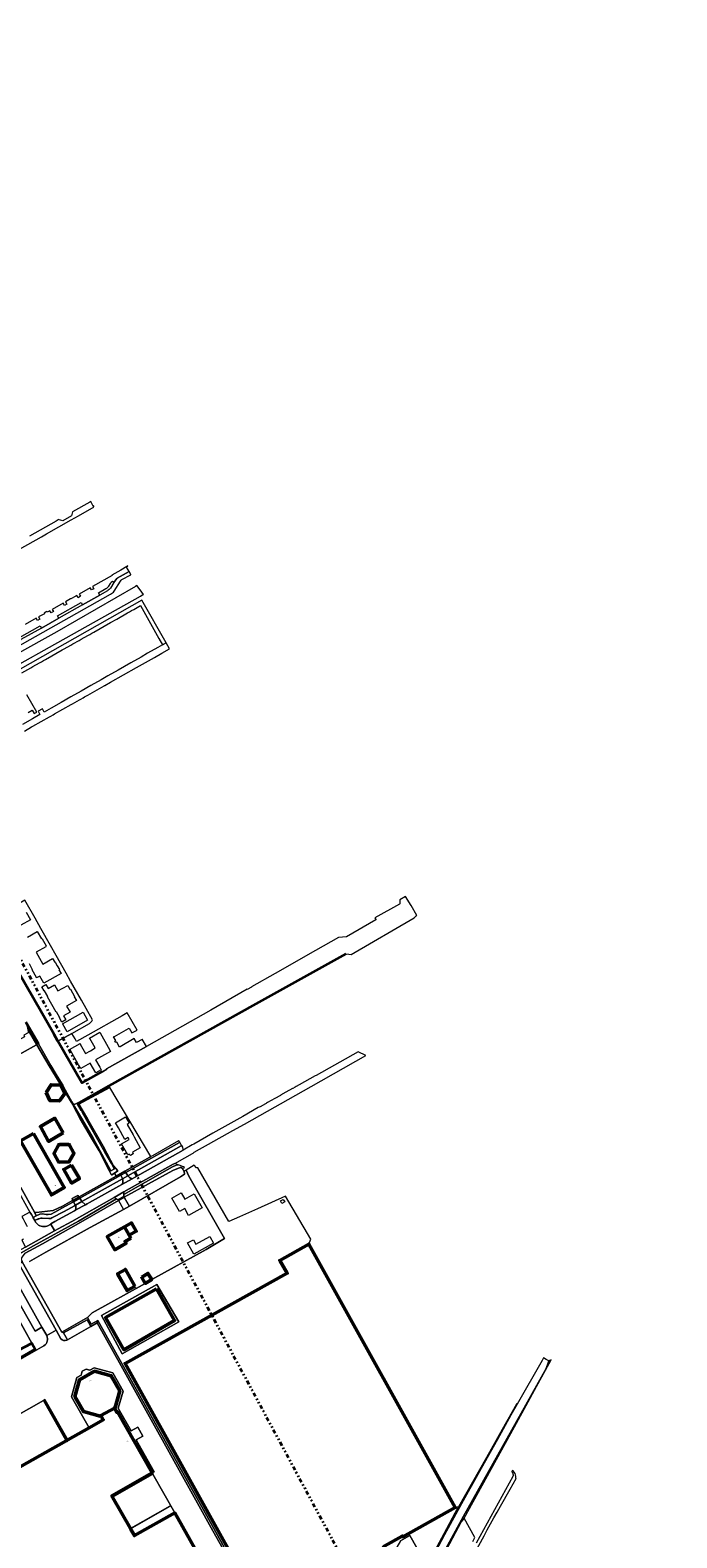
# Model space of a CAD drawing. Header units: metres. Extents: x 113441 to 115918, y 474822 to 477887.
# Tile 135 of 145: x 115007 to 115425, y 476109 to 477083. Entities that reach past the tile are written whole.
import ezdxf
from ezdxf.enums import TextEntityAlignment as Align

# ---------------------------------------------------------------- set-up
doc = ezdxf.new("R2010")
doc.units = ezdxf.units.M
doc.linetypes.add('AL-TEKENBLADGRENS', pattern=[11.5, 2.5, -1.5, 1, -1.5, 1, -1.5, 2.5])
for name, color, linetype, lineweight in [('B-WE-GK-BESCHOEIING-G', 252, 'GK-BESCHOEIING', 35), ('B-WE-GR-GRAS-GV', 252, 'Continuous', 13), ('B-WE-GR-GROENVOORZIENING-GV', 252, 'Continuous', 18), ('B-WE-IE-TERREINAFSCHEIDING_KUNSTMATIG_MUUR-GV', 252, 'Continuous', 18), ('B-WE-KW-KUNSTWERK_DEK-GV', 252, 'Continuous', 18), ('B-WE-KW-KUNSTWERK_LANDHOOFD-GV', 252, 'Continuous', 18), ('B-WE-OG-BEBOUWING-GV', 7, 'Continuous', 50), ('B-WE-OG-BEBOUWING-T18', 7, 'Continuous', 50), ('B-WE-OG-BEBOUWING_BASSIN-GV', 7, 'Continuous', 50), ('B-WE-OG-BEBOUWING_LUIFEL-GV', 7, 'Continuous', 50), ('B-WE-OG-BEBOUWING_OVERBOUWING-GV', 7, 'Continuous', 50), ('B-WE-OG-TERREIN_CULTUURSCHEIDING-GV', 252, 'Continuous', 18), ('B-WE-OG-TERREIN_ERF-GV', 252, 'Continuous', 18), ('B-WE-OG-WATER-GV', 252, 'Continuous', 18), ('B-WE-OG-WATER_SLOOT-GV', 252, 'Continuous', 18), ('B-WE-OG-WEG-GV', 252, 'Continuous', 18), ('B-WE-VH-VERHARDING_GESLOTEN-GV', 252, 'Continuous', 18), ('B-WE-VH-VERHARDING_OPEN-GV', 252, 'Continuous', 18), ('X-XX-AL-TEKENBLADGRENS-G', 252, 'AL-TEKENBLADGRENS', 35)]:
    doc.layers.add(name, color=color, linetype=linetype, lineweight=lineweight)
doc.styles.add('NLCS-ISO-ANNOTATIEF-T18', font='NLCS-ISO.ttf', dxfattribs={"height": 1.8})
doc.linetypes.add('GK-BESCHOEIING', pattern='A,30,-5,[1,NLCS.SHX,S=1,R=0,X=0,Y=0],-5', length=40)

msp = doc.modelspace()

# ---------------------------------------------------------------- linework, layer by layer
at = {"layer": 'B-WE-GK-BESCHOEIING-G', "ltscale": 0.5, "flags": 128}
for points in [[(115211.419, 476486.058), (115153.341, 476453.777), (115058.377, 476400.742), (115038.922, 476389.916)], [(115015.185, 476447.525), (114999.496, 476474.904)], [(115023.023, 476433.845), (115015.185, 476447.525)], [(115012.795, 476427.915), (115004.581, 476441.843)], [(115054.016, 476410.1), (115040.887, 476402.67), (115025.403, 476429.691), (115023.023, 476433.845)], [(115037.841, 476389.314), (115038.922, 476389.916)], [(114981.58, 476219.366), (115000, 476230.069), (115008.531, 476234.592), (115010.757, 476230.621), (114970.505, 476207.671), (114968.291, 476206.409), (114968.07, 476206.283)]]:
    msp.add_lwpolyline(points, dxfattribs=at)
at = {"layer": 'B-WE-GR-GRAS-GV'}
for points in [[(115230.775, 476029.72), (115275.002, 476111.585), (115282.175, 476125), (115284.252, 476128.845), (115282.183, 476128.396), (115248.279, 476109.505), (115247.958, 476110.036), (115236.692, 476103.736), (115226.285, 476091.982), (115219.065, 476093.605), (115213.225, 476090.389), (115209.763, 476091.255), (115207.972, 476094.493), (115204.379, 476092.505), (115214.085, 476075.118), (115216.348, 476071.242), (115216.604, 476071.429), (115214.592, 476075.109), (115214.788, 476075.213)], [(115293.441, 476106.553), (115294.757, 476108.973), (115288.015, 476121.594), (115286.096, 476119.243), (115274.768, 476098.047)], [(115246.847, 476107.01), (115252.889, 476110.29), (115261.842, 476094.435), (115248.125, 476074.425), (115239.899, 476062.276), (115243.5, 476059.824), (115226.001, 476033.383), (115224.38, 476030.819)]]:
    msp.add_lwpolyline(points, dxfattribs=at)
at = {"layer": 'B-WE-GR-GROENVOORZIENING-GV'}
for points in [[(115106.277, 476359.269), (115106.243, 476359.543), (115106.051, 476361.112), (115105.375, 476362.214), (115105.063, 476362.039), (115105.032, 476362.022), (115070.465, 476342.688)], [(115073.275, 476340.833), (115074.774, 476341.544), (115106.277, 476359.269)], [(115067.217, 476340.821), (115040.823, 476326.058), (115043.016, 476324.105), (115043.121, 476324.012), (115044.324, 476324.669), (115045.779, 476325.378), (115066.694, 476337.029)], [(115009.69, 476297.56), (115038.78, 476313.46), (115063.296, 476327.793), (115061.804, 476328.761), (115034.287, 476313.25), (115025.563, 476308.427), (115023.2, 476307.106), (115004.48, 476296.689), (115001.594, 476295.052), (114999.533, 476293.775), (114998.959, 476293.42)], [(115036.726, 476323.736), (115036.101, 476323.377), (115029.421, 476319.542), (115021.426, 476315.473), (115020.83, 476315.17), (115019.61, 476315.03), (115015.217, 476315.231)], [(115023.401, 476313.11), (115030.947, 476317.183), (115035.998, 476319.955), (115036.907, 476320.609), (115036.919, 476320.661), (115036.929, 476320.713)], [(115012.214, 476314.554), (115012.149, 476314.688), (115010.742, 476313.959), (115010.415, 476313.789), (115010.957, 476312.818)], [(115018.848, 476310.466), (115020.798, 476311.497), (115020.718, 476311.611), (115023.401, 476313.11)], [(114998.593, 476288.525), (115000.096, 476285.857), (115002.37, 476287.11), (115002.578, 476287.225), (115001.586, 476289.073), (115000.771, 476289.833), (115000.017, 476291.854), (115000.22, 476291.974), (115009.69, 476297.56)], [(114997.165, 476266.306), (115001.611, 476268.776), (114993.99, 476282.492), (114991.703, 476281.231), (114991.504, 476281.121), (114991.635, 476280.883), (114991.285, 476280.724), (114990.932, 476280.459), (114990.726, 476278.466), (114990.678, 476277.999), (114987.807, 476276.551), (114985.72, 476275.456), (115008.531, 476234.592), (115010.757, 476230.621), (114970.505, 476207.671), (114970.797, 476207.127), (115016.281, 476232.858)], [(115002.37, 476287.11), (115000.096, 476285.857), (115024.268, 476242.93), (115027.331, 476237.491)], [(115031.181, 476236.631), (115031.499, 476236.832), (115029.03, 476241.184), (115027.875, 476241.774), (115002.37, 476287.11)], [(115018.18, 476239.459), (115015.064, 476244.957), (115010.63, 476242.432), (114997.165, 476266.306)]]:
    msp.add_lwpolyline(points, dxfattribs=at)
msp.add_lwpolyline([(115095.9, 476346.58), (115099.332, 476348.419), (115101.729, 476349.548), (115103.046, 476349.792), (115103.098, 476349.801), (115100.915, 476350.649), (115099.924, 476350.225), (115067.966, 476332.283), (115068.002, 476330.544)], close=True, dxfattribs=at)
for points in [[(115066.694, 476337.029, 0.0300414), (115066.959, 476337.529)], [(115066.959, 476337.529, 0.1763343), (115067.217, 476340.821)], [(115070.465, 476342.688, 0.1180963), (115073.034, 476340.92)], [(115073.034, 476340.92, 0.0123382), (115073.275, 476340.833)], [(115036.929, 476320.713, 0.1331447), (115036.726, 476323.736)], [(115010.957, 476312.818, 0.3173), (115017.402, 476309.979)], [(115015.217, 476315.231, 0.1460289), (115012.214, 476314.554)], [(115017.402, 476309.979, 0.0627967), (115018.848, 476310.466)], [(115016.281, 476232.858, 0.3916103), (115018.18, 476239.459)], [(115027.331, 476237.491, 0.4128539), (115031.181, 476236.631)]]:
    msp.add_lwpolyline(points, format="xyb", dxfattribs=at)
at = {"layer": 'B-WE-IE-TERREINAFSCHEIDING_KUNSTMATIG_MUUR-GV'}
for points in [[(115016.265, 476197.716), (115016.092, 476197.619), (115030.815, 476171.554), (115031.01, 476171.664)], [(115086.722, 476149.913), (115086.623, 476150.087), (115060.651, 476135.374), (115060.75, 476135.2)], [(115097.865, 476129.228), (115097.766, 476129.402), (115072.23, 476114.936), (115072.328, 476114.762)]]:
    msp.add_lwpolyline(points, close=True, dxfattribs=at)
at = {"layer": 'B-WE-KW-KUNSTWERK_DEK-GV'}
msp.add_lwpolyline([(115068.6, 476328.307), (115068.032, 476329.293), (115064.263, 476327.165), (115067.733, 476321.019), (115067.832, 476320.844), (115071.635, 476323.033), (115071.564, 476323.157)], close=True, dxfattribs=at)
at = {"layer": 'B-WE-KW-KUNSTWERK_LANDHOOFD-GV'}
for points in [[(115068.235, 476328.94), (115068.032, 476329.293), (115064.263, 476327.165), (115064.449, 476326.835)], [(115071.635, 476323.033), (115071.564, 476323.157), (115067.733, 476321.019), (115067.832, 476320.844)]]:
    msp.add_lwpolyline(points, close=True, dxfattribs=at)
at = {"layer": 'B-WE-OG-BEBOUWING-GV'}
for points in [[(115017.749, 476396.46), (115020.215, 476391.31), (115026.298, 476391.157), (115026.343, 476391.179), (115029.762, 476395.939), (115027.081, 476401.22), (115020.956, 476401.494)], [(115009.582, 476370.058), (115001.143, 476365.224), (115021.138, 476330.376), (115029.491, 476335.184)], [(115034.267, 476349.627), (115029.168, 476346.827), (115034.185, 476337.966), (115039.297, 476340.907)], [(115072.493, 476302.399), (115068.398, 476309.676), (115057.306, 476303.435), (115062.078, 476294.955), (115069.408, 476299.114), (115068.746, 476300.291)], [(115186.491, 476079.178), (115199.091, 476086.15), (115197.638, 476088.775), (115200.435, 476090.323), (115204.379, 476092.505), (115207.972, 476094.493), (115209.763, 476091.255), (115213.225, 476090.389), (115219.065, 476093.605), (115226.285, 476091.982), (115236.692, 476103.736), (115247.958, 476110.036), (115248.279, 476109.505), (115282.183, 476128.396), (115187.626, 476298.606), (115168.724, 476287.984), (115173.605, 476279.729), (115068.761, 476221.495), (115155.743, 476065.318), (115159.71, 476067.442), (115167.096, 476054.219), (115181.957, 476062.441), (115174.501, 476075.916), (115185.063, 476081.76)], [(115075.1, 476271.388), (115068.966, 476282.274), (115063.941, 476279.442), (115070.076, 476268.557), (115074.858, 476271.251)], [(115079.515, 476277.126), (115079.597, 476276.987), (115081.619, 476273.572), (115081.851, 476273.179), (115085.987, 476275.754), (115083.563, 476279.647)], [(115053.19, 476187.777), (115061.883, 476192.675), (115062.411, 476192.959), (115065.399, 476203.749), (115059.883, 476213.514), (115049.082, 476216.499), (115039.321, 476210.985), (115036.387, 476200.179), (115041.909, 476190.435), (115052.668, 476187.481)]]:
    msp.add_lwpolyline(points, close=True, dxfattribs=at)
msp.add_lwpolyline([(115115.801, 476098.57), (115100.843, 476124.985), (115074.872, 476110.272), (115072.328, 476114.762), (115072.23, 476114.936), (115060.75, 476135.2), (115060.651, 476135.374), (115060.252, 476136.079), (115086.224, 476150.792), (115063.854, 476190.281), (115063.361, 476190.015), (115061.883, 476192.675), (115053.19, 476187.777), (115054.709, 476185.097), (115045.506, 476179.881), (115031.768, 476172.094), (115031.01, 476171.664), (115030.815, 476171.554), (115000.644, 476154.453), (115000.47, 476154.355), (114963.196, 476133.228), (114967.858, 476125), (115006.718, 476054.721)], dxfattribs=at)
at = {"layer": 'B-WE-OG-BEBOUWING_BASSIN-GV'}
msp.add_lwpolyline([(115089.023, 476269.582), (115056.18, 476251.116), (115068.078, 476230.295), (115100.796, 476249.257)], close=True, dxfattribs=at)
at = {"layer": 'B-WE-OG-BEBOUWING_LUIFEL-GV'}
msp.add_lwpolyline([(115071.439, 476304.273), (115076.058, 476306.872), (115073.017, 476312.275), (115068.398, 476309.676)], close=True, dxfattribs=at)
at = {"layer": 'B-WE-OG-BEBOUWING_OVERBOUWING-GV'}
for points in [[(115028.757, 476370.481), (115023.492, 476379.907), (115014.066, 476374.474), (115019.384, 476364.942)], [(115035.702, 476357.188), (115035.682, 476357.394), (115032.86, 476362.486), (115032.614, 476362.779), (115032.368, 476362.873), (115026.461, 476362.819), (115026.155, 476362.766), (115026.015, 476362.68), (115025.848, 476362.447), (115022.882, 476357.228), (115022.888, 476356.948), (115025.81, 476351.789), (115025.936, 476351.67), (115026.236, 476351.503), (115032.316, 476351.643), (115032.623, 476351.762), (115032.756, 476351.862), (115035.649, 476357.028)]]:
    msp.add_lwpolyline(points, close=True, dxfattribs=at)
at = {"layer": 'B-WE-OG-TERREIN_CULTUURSCHEIDING-GV'}
msp.add_lwpolyline([(115011.625, 476427.237), (115011.832, 476427.358), (115007.048, 476435.559), (115005.895, 476437.536), (115006.147, 476435.059), (115003.313, 476433.485), (115003.843, 476432.382), (114961.047, 476408.455), (114963.114, 476404.756), (114964.987, 476401.487)], close=True, dxfattribs=at)
at = {"layer": 'B-WE-OG-TERREIN_ERF-GV'}
for points in [[(115006.111, 476641.876), (115008.724, 476643.359), (115009.963, 476641.176), (115011.706, 476642.183), (115005.265, 476653.433)], [(115024.225, 476485.022), (115020.637, 476491.472), (115014.419, 476502.384), (115010.647, 476509.019), (115003.974, 476520.623), (114991.017, 476513.011), (114988.408, 476511.529), (114980.893, 476507.368), (114995.345, 476482.147), (114999.496, 476474.904), (115015.185, 476447.525), (115023.023, 476433.845), (115025.403, 476429.691), (115034.443, 476434.697), (115045.713, 476441.037)], [(115004.959, 476512.985), (115007.733, 476508.079), (115001.385, 476504.466)], [(115005.721, 476496.876), (115012.057, 476500.469), (115014.726, 476495.766), (115015.014, 476495.918), (115015.127, 476495.719), (115017.74, 476491.133), (115017.432, 476490.961), (115017.593, 476490.679), (115011.254, 476487.073), (115013.399, 476483.269), (115015.544, 476479.466), (115021.884, 476483.07), (115023.305, 476480.564), (115023.594, 476480.729), (115024.952, 476478.345), (115026.309, 476475.962), (115026.032, 476475.785), (115027.453, 476473.28), (115016.374, 476467.015), (115013.726, 476471.708), (115011.642, 476470.538), (115011.513, 476470.764), (115008.733, 476475.63), (115009.059, 476475.814), (115006.916, 476479.613)], [(115047.664, 476443.315), (115043.557, 476450.808), (115040.6, 476456.128), (115033.608, 476468.468), (115030.806, 476473.485), (115024.225, 476485.022)], [(115001.41, 476335.19), (115010.18, 476319.26), (115010.61, 476319.08), (115011.22, 476319.04), (115022.28, 476320.24), (115028.29, 476323.027), (115034.44, 476326.474), (115035.07, 476326.827), (115034.913, 476327.206), (115034.61, 476327.932), (115036.444, 476329.19), (115038.282, 476330.057), (115038.735, 476329.314), (115038.844, 476329.135), (115039.084, 476329.094), (115063.073, 476342.524), (115062.01, 476344.481), (115060.219, 476343.316), (115059.976, 476343.377), (115059.721, 476343.523), (115058.554, 476346.162), (115052.091, 476358.767), (115047.089, 476367.09), (115039.832, 476379.519), (115035.627, 476387.157), (115034.917, 476388.447), (115034.098, 476389.934), (115033.538, 476391.133), (115024.571, 476405.975), (115019.753, 476413.801), (115011.832, 476427.358), (115011.625, 476427.237), (114964.987, 476401.487)], [(115155.743, 476065.318), (115068.761, 476221.495), (115173.605, 476279.729), (115168.724, 476287.984), (115187.626, 476298.606), (115188.888, 476301.759), (115172.508, 476329.584), (115154.379, 476321.408), (115142.816, 476316.27), (115135.776, 476313.158), (115115.834, 476347.751), (115114.892, 476347.808), (115113.4, 476349.47), (115108.25, 476346.34), (115110.086, 476342.517), (115132.956, 476302.151), (115121.161, 476295.074), (115085.987, 476275.754), (115081.851, 476273.179), (115047.44, 476254.183), (115044.423, 476251.174), (115046.885, 476246.784), (115051.175, 476249.226), (115120.491, 476125), (115203.457, 475974.981)], [(115002.37, 476287.11), (115027.875, 476241.774), (115044.423, 476251.174), (115047.44, 476254.183), (115081.851, 476273.179), (115081.619, 476273.572), (115079.597, 476276.987), (115079.515, 476277.126), (115083.563, 476279.647), (115085.987, 476275.754), (115121.161, 476295.074), (115132.956, 476302.151), (115110.086, 476342.517), (115108.25, 476346.34), (115107.79, 476346.1), (115106.87, 476345.62), (115107.182, 476343.708), (115104.587, 476342.031), (115071.564, 476323.157), (115071.635, 476323.033), (115067.832, 476320.844), (115067.733, 476321.019), (115046.284, 476309.19), (115017.542, 476293.3), (115007.122, 476287.369)], [(115000, 476230.069), (115008.531, 476234.592), (114985.72, 476275.456)], [(115027.331, 476237.491), (115024.268, 476242.93), (115018.18, 476239.459)], [(115050.773, 476247.707), (115046.623, 476245.373), (115031.499, 476236.832), (115031.181, 476236.631)], [(115195.239, 475959.998), (115203.101, 475974.331), (115193.565, 475991.383), (115181.966, 476012.283), (115137.127, 476092.68), (115124.365, 476115.269), (115116.621, 476129.266), (115066.213, 476220.02), (115050.773, 476247.707)], [(115016.281, 476232.858), (114970.797, 476207.127)], [(114985.902, 476180.521), (115016.092, 476197.619), (115016.265, 476197.716), (115017.027, 476198.145), (115031.768, 476172.094), (115045.506, 476179.881), (115034.176, 476199.87), (115037.564, 476212.349), (115040.329, 476213.915), (115041.012, 476216.402), (115043.596, 476217.855), (115046.034, 476217.151), (115048.808, 476218.707), (115060.857, 476215.366), (115067.508, 476203.609), (115064.402, 476192.595), (115072.771, 476177.889), (115077.032, 476180.266), (115080.323, 476174.574), (115076.034, 476172.054), (115087.62, 476151.583), (115086.224, 476150.792), (115086.623, 476150.087), (115086.722, 476149.913), (115100.843, 476124.985), (115115.801, 476098.57)]]:
    msp.add_lwpolyline(points, dxfattribs=at)
for points in [[(115026.319, 476444.618), (115026.639, 476444.799), (115024.502, 476448.576), (115024.207, 476448.409), (115021.417, 476453.286), (115018.59, 476458.227), (115018.928, 476458.426), (115016.756, 476462.239), (115016.459, 476462.07), (115014.954, 476464.743), (115017.547, 476466.221), (115019.016, 476463.678), (115023.164, 476466.038), (115025.4, 476462.085), (115031.749, 476465.672), (115033.155, 476463.177), (115033.451, 476463.332), (115034.81, 476460.946), (115036.168, 476458.561), (115035.879, 476458.38), (115037.295, 476455.881), (115030.971, 476452.282), (115033.195, 476448.323), (115029.013, 476445.965), (115030.466, 476443.421), (115027.839, 476441.949)], [(115070.185, 476447.907), (115066.847, 476446.088), (115044.765, 476433.527), (115037.44, 476429.368), (115036.471, 476431.091), (115034.443, 476434.697), (115025.403, 476429.691), (115040.887, 476402.67), (115054.016, 476410.1), (115054.138, 476409.896), (115056.959, 476411.467), (115056.848, 476411.703), (115082.529, 476426.237), (115079.898, 476430.883), (115079.758, 476430.803), (115076.209, 476428.776), (115074.735, 476431.335), (115065.533, 476426.088), (115065.586, 476425.991), (115065.215, 476425.787), (115063.359, 476429.053), (115062.687, 476428.678), (115062.089, 476429.728), (115062.757, 476430.104), (115061.411, 476432.492), (115061.782, 476432.702), (115061.846, 476432.608), (115071.024, 476437.83), (115070.978, 476437.928), (115071.345, 476438.146), (115073.204, 476434.929), (115076.536, 476436.82)], [(115031.34, 476435.731), (115028.589, 476440.575), (115028.441, 476440.836), (115041.622, 476448.276), (115044.495, 476443.184)], [(115049.741, 476417.528), (115052.414, 476412.849), (115053.351, 476411.209), (115049.848, 476409.221), (115046.296, 476415.482), (115040.095, 476411.965), (115038.707, 476414.409), (115038.611, 476414.355), (115038.394, 476414.737), (115038.49, 476414.791), (115033.246, 476424.024), (115033.151, 476423.969), (115032.943, 476424.335), (115039.673, 476428.157), (115039.885, 476427.786), (115039.792, 476427.733), (115043.218, 476421.68), (115046.37, 476423.47), (115049.522, 476425.259), (115046.101, 476431.302), (115046.006, 476431.247), (115045.799, 476431.613), (115052.515, 476435.415), (115052.737, 476435.039), (115052.647, 476434.983), (115057.853, 476425.789), (115057.944, 476425.84), (115058.166, 476425.461), (115058.07, 476425.407), (115059.424, 476423.021)], [(115017.749, 476396.46), (115020.956, 476401.494), (115027.081, 476401.22), (115029.762, 476395.939), (115026.343, 476391.179), (115026.298, 476391.157), (115020.215, 476391.31)], [(115058.998, 476399.694), (115038.954, 476389.02), (115044.464, 476379.393), (115054.638, 476361.756), (115059.328, 476352.849), (115061.395, 476349.044), (115064.038, 476345.799), (115062.01, 476344.481), (115063.073, 476342.524), (115065.578, 476343.926), (115065.976, 476344.151), (115068.71, 476345.696), (115084.82, 476354.69), (115085.448, 476355.054)], [(115074.584, 476367.843), (115078.6, 476360.729), (115073.688, 476357.958), (115073.996, 476356.8), (115072.324, 476355.905), (115071.484, 476356.715), (115070.542, 476356.184), (115066.527, 476363.296), (115071.536, 476366.123), (115070.827, 476367.38), (115068.652, 476366.173), (115064.485, 476373.686), (115062.592, 476376.971), (115069.097, 476380.673), (115071.41, 476376.678), (115070.062, 476375.915), (115073.909, 476369.09)], [(115009.582, 476370.058), (115029.491, 476335.184), (115021.138, 476330.376), (115001.143, 476365.224)], [(115034.267, 476349.627), (115039.297, 476340.907), (115034.185, 476337.966), (115029.168, 476346.827)], [(115035.07, 476326.827), (115039.084, 476329.094), (115038.844, 476329.135), (115038.735, 476329.314), (115038.282, 476330.057), (115036.444, 476329.19), (115034.61, 476327.932), (115034.913, 476327.206)], [(115098.947, 476328.238), (115105.045, 476331.674), (115107.352, 476327.579), (115113.437, 476331.007), (115118.513, 476321.998), (115109.788, 476317.083), (115107.314, 476321.474), (115103.855, 476319.525)], [(115170.193, 476324.835), (115169.261, 476326.513), (115171.048, 476327.446), (115171.98, 476325.768)], [(115072.493, 476302.399), (115068.746, 476300.291), (115069.408, 476299.114), (115062.078, 476294.955), (115057.306, 476303.435), (115068.398, 476309.676)], [(115125.896, 476299.1), (115113.206, 476292.084), (115109.2, 476299.33), (115112.946, 476301.401), (115114.533, 476298.531), (115123.477, 476303.476)], [(115075.1, 476271.388), (115074.858, 476271.251), (115070.076, 476268.557), (115063.941, 476279.442), (115068.966, 476282.274)], [(115066.996, 476227.754), (115053.482, 476252.517), (115089.409, 476272.495), (115103.511, 476248.404)], [(115044.18, 476249.733), (115046.623, 476245.373), (115050.773, 476247.707), (115051.175, 476249.226), (115046.885, 476246.784), (115044.423, 476251.174), (115027.875, 476241.774), (115029.03, 476241.184)], [(115046.623, 476245.373), (115044.18, 476249.733), (115029.03, 476241.184), (115031.499, 476236.832)], [(115120.491, 476125), (115051.175, 476249.226), (115050.773, 476247.707), (115066.213, 476220.02), (115116.621, 476129.266), (115124.365, 476115.269), (115137.127, 476092.68), (115181.966, 476012.283), (115193.565, 475991.383), (115203.101, 475974.331), (115203.457, 475974.981)], [(115054.709, 476185.097), (115053.19, 476187.777), (115052.668, 476187.481), (115041.909, 476190.435), (115036.387, 476200.179), (115039.321, 476210.985), (115049.082, 476216.499), (115059.883, 476213.514), (115065.399, 476203.749), (115062.411, 476192.959), (115061.883, 476192.675), (115063.361, 476190.015), (115063.854, 476190.281), (115086.224, 476150.792), (115087.62, 476151.583), (115076.034, 476172.054), (115080.323, 476174.574), (115077.032, 476180.266), (115072.771, 476177.889), (115064.402, 476192.595), (115067.508, 476203.609), (115060.857, 476215.366), (115048.808, 476218.707), (115046.034, 476217.151), (115043.596, 476217.855), (115041.012, 476216.402), (115040.329, 476213.915), (115037.564, 476212.349), (115034.176, 476199.87), (115045.506, 476179.881)]]:
    msp.add_lwpolyline(points, close=True, dxfattribs=at)
for points in [[(115045.713, 476441.037, 0.1454144), (115047.664, 476443.315)], [(115018.18, 476239.459, -0.3916103), (115016.281, 476232.858)], [(115031.181, 476236.631, -0.4128539), (115027.331, 476237.491)]]:
    msp.add_lwpolyline(points, format="xyb", dxfattribs=at)
at = {"layer": 'B-WE-OG-WATER-GV'}
for points in [[(115000.746, 476673.316), (115020.015, 476684.097), (115078.712, 476717.147), (115080.301, 476718.042), (115080.653, 476718.24), (115078.527, 476721.114), (115076.467, 476723.898), (115075.528, 476723.357), (115024.646, 476694.03), (114998.023, 476679.191)], [(115004.581, 476441.843), (115012.795, 476427.915), (115020.806, 476413.894), (115024.962, 476406.951), (115024.937, 476406.952), (115028.481, 476401.191), (115030.129, 476398.224), (115034.409, 476390.517), (115035.46, 476388.701), (115037.841, 476389.314), (115038.922, 476389.916), (115058.377, 476400.742), (115153.341, 476453.777), (115211.419, 476486.058), (115213.305, 476485.812), (115214.853, 476485.611), (115255.517, 476509.352), (115257.2, 476510.714), (115257.236, 476510.74), (115253.582, 476517.167), (115250.1, 476523.067), (115246.324, 476520.924), (115246.268, 476518.263), (115246.168, 476518.207), (115230.238, 476509.287), (115230.82, 476508.258), (115230.907, 476508.104), (115211.843, 476497.134), (115209.278, 476496.851), (115206.823, 476496.58), (115206.724, 476496.524), (115191.933, 476488.153), (115165.7, 476473.307), (115150.447, 476464.675), (115150.532, 476464.525), (115147.783, 476463.002), (115147.712, 476463.127), (115124.115, 476449.773), (115082.529, 476426.237), (115056.848, 476411.703), (115056.959, 476411.467), (115054.138, 476409.896), (115054.016, 476410.1), (115040.887, 476402.67), (115025.403, 476429.691), (115023.023, 476433.845), (115015.185, 476447.525), (114999.496, 476474.904)], [(115007.122, 476287.369), (115017.542, 476293.3), (115046.284, 476309.19), (115067.733, 476321.019), (115071.564, 476323.157), (115104.587, 476342.031), (115107.182, 476343.708), (115106.87, 476345.62), (115105.87, 476347.31), (115105.018, 476347.949), (115104.407, 476347.996), (115104.347, 476347.964), (115099.671, 476346.004), (115068.235, 476328.94), (115064.449, 476326.835), (115038.77, 476311.9), (115015.33, 476298.71), (115004.112, 476292.778)], [(115342.258, 476221.824), (115342.748, 476223.071), (115340.87, 476224.103), (115339.211, 476225.015), (115338.315, 476223.448), (115322.226, 476195.293), (115318.182, 476188.044), (115309.469, 476172.3), (115297.858, 476151.605), (115286.146, 476130.814), (115275.146, 476110.793), (115265.782, 476092.898), (115253.537, 476070.641), (115243.557, 476051.875), (115235.043, 476036.225), (115231.669, 476028.228), (115231.352, 476027.447), (115231.663, 476027.212), (115232.028, 476026.936), (115233.195, 476026.312), (115233.719, 476026.062)], [(115234.889, 476026.551), (115287.589, 476122.855), (115340.873, 476218.298), (115342.258, 476221.824)]]:
    msp.add_lwpolyline(points, dxfattribs=at)
for points in [[(115038.229, 476388.614), (115037.841, 476389.314), (115035.46, 476388.701), (115036.176, 476387.464), (115041.193, 476378.792), (115048.14, 476367.001), (115059.458, 476346.346), (115059.673, 476345.951), (115061.937, 476347.279), (115061.612, 476347.83), (115060.011, 476350.541), (115055.741, 476358.003), (115041.371, 476383.419), (115041.132, 476383.898), (115040.78, 476384.471), (115040.461, 476384.877), (115038.914, 476387.38)], [(115010.757, 476230.621), (115008.531, 476234.592), (115000, 476230.069), (114981.58, 476219.366), (114966.258, 476210.541), (114966.594, 476209.413), (114966.914, 476208.337), (114968.07, 476206.283), (114968.291, 476206.409), (114970.505, 476207.671)]]:
    msp.add_lwpolyline(points, close=True, dxfattribs=at)
at = {"layer": 'B-WE-OG-WATER_SLOOT-GV'}
for points in [[(115004.581, 476441.843), (115005.895, 476437.536), (115007.048, 476435.559), (115011.832, 476427.358), (115019.753, 476413.801), (115024.571, 476405.975), (115033.538, 476391.133), (115034.098, 476389.934), (115034.917, 476388.447), (115035.46, 476388.701), (115034.409, 476390.517), (115030.129, 476398.224), (115028.481, 476401.191), (115024.937, 476406.952), (115024.962, 476406.951), (115020.806, 476413.894), (115012.795, 476427.915)], [(115058.998, 476399.694), (115058.377, 476400.742), (115038.922, 476389.916), (115037.841, 476389.314), (115038.954, 476389.02)], [(115064.038, 476345.799), (115061.395, 476349.044), (115059.328, 476352.849), (115054.638, 476361.756), (115044.464, 476379.393), (115038.954, 476389.02), (115037.841, 476389.314), (115038.229, 476388.614), (115038.914, 476387.38), (115040.461, 476384.877), (115040.78, 476384.471), (115041.132, 476383.898), (115041.371, 476383.419), (115055.741, 476358.003), (115060.011, 476350.541), (115061.612, 476347.83), (115061.937, 476347.279), (115059.673, 476345.951), (115059.458, 476346.346), (115048.14, 476367.001), (115041.193, 476378.792), (115036.176, 476387.464), (115035.46, 476388.701), (115034.917, 476388.447), (115035.627, 476387.157), (115039.832, 476379.519), (115047.089, 476367.09), (115052.091, 476358.767), (115058.554, 476346.162), (115059.721, 476343.523), (115059.976, 476343.377), (115060.219, 476343.316), (115062.01, 476344.481)], [(115099.671, 476346.004), (115104.347, 476347.964), (115104.407, 476347.996), (115105.018, 476347.949), (115105.87, 476347.31), (115106.913, 476347.926), (115107.24, 476348.12), (115106.601, 476348.379), (115106.517, 476348.413), (115103.717, 476349.55), (115103.098, 476349.801), (115103.046, 476349.792), (115101.729, 476349.548), (115099.332, 476348.419), (115095.9, 476346.58), (115068.002, 476330.544), (115068.012, 476330.129), (115068.032, 476329.293), (115068.235, 476328.94)], [(115038.77, 476311.9), (115064.449, 476326.835), (115064.263, 476327.165), (115063.53, 476327.641), (115063.296, 476327.793), (115038.78, 476313.46), (115009.69, 476297.56), (115000.22, 476291.974), (115000.017, 476291.854), (115000.771, 476289.833), (115001.586, 476289.073), (115001.704, 476289.143), (115001.955, 476289.291), (115002.471, 476290.455), (115004.112, 476292.778), (115015.33, 476298.71)]]:
    msp.add_lwpolyline(points, close=True, dxfattribs=at)
for points in [[(115329.314, 476196.729), (115333.381, 476204.129), (115342.96, 476221.557), (115344.155, 476223.731), (115342.748, 476223.071), (115342.258, 476221.824), (115340.873, 476218.298), (115287.589, 476122.855), (115234.889, 476026.551)], [(115318.182, 476188.044), (115322.226, 476195.293), (115322.057, 476195.601), (115321.795, 476195.114), (115312.573, 476178.793), (115302.35, 476160.763), (115284.252, 476128.845), (115282.175, 476125), (115275.002, 476111.585), (115230.775, 476029.72)], [(115233.02, 476026.041), (115233.897, 476025.588), (115235.149, 476025.699), (115235.182, 476025.683), (115236.549, 476027.472), (115242.073, 476038.369), (115254.107, 476060.138), (115264.708, 476079.973), (115274.768, 476098.047), (115286.096, 476119.243), (115288.015, 476121.594), (115320.397, 476180.508), (115329.314, 476196.729)], [(115231.408, 476026.79), (115231.663, 476027.212), (115231.352, 476027.447), (115231.669, 476028.228), (115235.043, 476036.225), (115243.557, 476051.875), (115253.537, 476070.641), (115265.782, 476092.898), (115275.146, 476110.793), (115286.146, 476130.814), (115297.858, 476151.605), (115309.469, 476172.3), (115318.182, 476188.044)]]:
    msp.add_lwpolyline(points, dxfattribs=at)
at = {"layer": 'B-WE-OG-WEG-GV'}
msp.add_lwpolyline([(115291.51, 476093.36), (115300.79, 476110.17), (115302.837, 476114.045), (115304.928, 476117.896), (115307.065, 476121.723), (115309.245, 476125.524), (115311.47, 476129.3), (115317.712, 476140.31), (115321.55, 476147.08), (115321.38, 476147.4), (115321.374, 476148.455), (115321.174, 476149.491), (115320.787, 476150.472), (115320.226, 476151.365), (115319.51, 476152.14), (115319.12, 476152.403), (115318.706, 476151.662), (115318.685, 476151.625), (115318.842, 476151.465), (115318.982, 476151.291), (115319.105, 476151.104), (115319.208, 476150.906), (115319.292, 476150.698), (115319.344, 476150.54), (115319.389, 476150.379), (115319.429, 476150.218), (115319.463, 476150.054), (115319.49, 476149.89), (115319.511, 476149.718), (115319.524, 476149.545), (115319.528, 476149.372), (115319.525, 476149.199), (115319.514, 476149.026), (115319.443, 476148.441), (115295.627, 476105.351)], dxfattribs=at)
at = {"layer": 'B-WE-VH-VERHARDING_GESLOTEN-GV'}
for points in [[(115138.362, 476371.887), (115145.866, 476376.11), (115189.138, 476400.455), (115224.36, 476420.326), (115219.379, 476422.853), (115192.187, 476407.485), (115191.616, 476407.317), (115181.348, 476401.51), (115179.398, 476400.407), (115179.376, 476400.307), (115178.636, 476399.898), (115177.118, 476399.059), (115177.05, 476399.08), (115172.707, 476396.623), (115169.275, 476394.683), (115169.281, 476394.597), (115167.445, 476393.59), (115167.239, 476393.531), (115165.502, 476392.549), (115160.919, 476390.066), (115160.09, 476389.623)], [(115159.635, 476389.135), (115156.081, 476387.185), (115154.722, 476386.738), (115144.831, 476381.077), (115144.869, 476380.969), (115125.607, 476370.142), (115113.211, 476363.081), (115112.186, 476362.684), (115106.277, 476359.269), (115074.774, 476341.544), (115073.275, 476340.833), (115066.694, 476337.029), (115045.779, 476325.378), (115044.324, 476324.669), (115043.121, 476324.012), (115036.907, 476320.609), (115035.998, 476319.955), (115030.947, 476317.183), (115023.401, 476313.11), (115020.718, 476311.611), (115020.798, 476311.497), (115023.078, 476307.328), (115023.2, 476307.106), (115025.563, 476308.427), (115034.287, 476313.25), (115061.804, 476328.761), (115067.966, 476332.283), (115099.924, 476350.225), (115100.915, 476350.649), (115102.385, 476351.478), (115112.368, 476357.105), (115112.755, 476357.323), (115113.451, 476357.872), (115116.915, 476359.883), (115122.736, 476363.222), (115138.362, 476371.887)], [(115066.694, 476337.029), (115073.275, 476340.833)], [(115070.465, 476342.688), (115067.217, 476340.821)], [(115043.121, 476324.012), (115043.016, 476324.105), (115040.823, 476326.058), (115036.726, 476323.736)], [(115036.929, 476320.713), (115036.919, 476320.661), (115036.907, 476320.609), (115043.121, 476324.012)], [(115224.38, 476030.819), (115226.001, 476033.383), (115243.5, 476059.824), (115239.899, 476062.276), (115248.125, 476074.425), (115261.842, 476094.435), (115252.889, 476110.29), (115246.847, 476107.01), (115230.717, 476079.215)]]:
    msp.add_lwpolyline(points, dxfattribs=at)
for points in [[(115160.09, 476389.623, -0.0583644), (115159.635, 476389.135)], [(115066.959, 476337.529, -0.0300414), (115066.694, 476337.029)], [(115067.217, 476340.821, -0.1763343), (115066.959, 476337.529)], [(115073.034, 476340.92, -0.1180963), (115070.465, 476342.688)], [(115073.275, 476340.833, -0.0123382), (115073.034, 476340.92)], [(115036.726, 476323.736, -0.1331447), (115036.929, 476320.713)]]:
    msp.add_lwpolyline(points, format="xyb", dxfattribs=at)
for points in [[(115069.216, 476344.828), (115066.039, 476343.045), (115067.138, 476340.971), (115067.217, 476340.821), (115070.465, 476342.688)], [(115039.084, 476329.094), (115035.07, 476326.827), (115035.478, 476326.067), (115035.543, 476325.945), (115039.59, 476328.211), (115039.497, 476328.374)], [(115040.823, 476326.058), (115039.59, 476328.211), (115035.543, 476325.945), (115036.627, 476323.921), (115036.726, 476323.736)], [(115068.012, 476330.129), (115068.002, 476330.544), (115067.966, 476332.283), (115061.804, 476328.761), (115063.296, 476327.793), (115063.53, 476327.641), (115064.263, 476327.165), (115068.032, 476329.293)], [(115089.409, 476272.495), (115053.482, 476252.517), (115066.996, 476227.754), (115103.511, 476248.404)], [(115089.023, 476269.582), (115100.796, 476249.257), (115068.078, 476230.295), (115056.18, 476251.116)], [(115016.092, 476197.619), (114985.902, 476180.521), (115000.644, 476154.453), (115030.815, 476171.554)], [(115017.027, 476198.145), (115016.265, 476197.716), (115031.01, 476171.664), (115031.768, 476172.094)], [(115086.623, 476150.087), (115086.224, 476150.792), (115060.252, 476136.079), (115060.651, 476135.374)], [(115086.722, 476149.913), (115060.75, 476135.2), (115072.23, 476114.936), (115097.766, 476129.402), (115097.865, 476129.228), (115072.328, 476114.762), (115074.872, 476110.272), (115100.843, 476124.985)]]:
    msp.add_lwpolyline(points, close=True, dxfattribs=at)
at = {"layer": 'B-WE-VH-VERHARDING_OPEN-GV'}
for points in [[(115047.81, 476774.112), (115048.141, 476774.298), (115048.649, 476774.582), (115048.325, 476775.156), (115048.624, 476775.328), (115048.589, 476775.401), (115048.236, 476775.2), (115046.576, 476778.124), (115046.099, 476777.857), (115034.836, 476771.547), (115034.138, 476768.901), (115028.463, 476765.712), (115025.518, 476766.517), (115025.596, 476766.35), (115024.236, 476765.584), (115007.057, 476755.906)], [(114996.715, 476745.254), (115011.33, 476753.449), (115014.677, 476755.374), (115018.064, 476757.255), (115033.844, 476766.265), (115038.626, 476768.973), (115044.36, 476772.182), (115047.81, 476774.112)], [(115070.747, 476734.091), (115069.794, 476735.788), (115069.698, 476735.958), (115070.035, 476736.148), (115070.595, 476736.463), (115070.525, 476736.585), (115070.231, 476736.406), (115069.971, 476736.255), (115065.974, 476733.938), (115060.303, 476730.651), (115060.422, 476730.477), (115047.814, 476723.37), (115048.63, 476721.889), (115047.065, 476721.043), (115046.261, 476722.485), (115039.088, 476718.43), (115039.931, 476716.952), (115038.396, 476716.078), (115037.529, 476717.545), (115036.864, 476717.152), (115033.733, 476715.375), (115033.615, 476715.309), (115030.374, 476713.483), (115031.222, 476711.984), (115029.71, 476711.129), (115028.847, 476712.601), (115021.666, 476708.552), (115022.54, 476707.1), (115020.963, 476706.189), (115020.108, 476707.679), (115018.516, 476706.756), (115018.317, 476707.119), (115016.506, 476706.077), (115016.691, 476705.74), (115012.92, 476703.644), (115013.741, 476702.141), (115012.221, 476701.275), (115011.401, 476702.756), (115004.205, 476698.718)], [(115058.213, 476723.569), (115059.278, 476725.214), (115059.901, 476726.097), (115060.565, 476726.821), (115061.614, 476725.837), (115063.409, 476728.53), (115063.74, 476728.761), (115071.324, 476733.064), (115070.747, 476734.091)], [(115072.554, 476730.874), (115072.476, 476731.013), (115071.324, 476733.064), (115063.74, 476728.761), (115063.409, 476728.53), (115061.614, 476725.837), (115059.287, 476722.233)], [(115061.699, 476720.253), (115065.773, 476726.716)], [(115066.764, 476727.754), (115072.554, 476730.874)], [(114916.564, 476642.912), (114917.701, 476643.539), (114918.481, 476642.145), (114941.123, 476654.94), (114940.332, 476656.361), (114954.669, 476664.459), (114955.444, 476663.029), (114965.899, 476668.941), (114965.127, 476670.358), (114978.822, 476678.11), (114979.61, 476676.694), (114990.063, 476682.65), (114996.201, 476686.107), (115001.394, 476688.976), (115000.537, 476690.411), (115013.884, 476697.939), (115014.689, 476696.475), (115026.053, 476702.852), (115025.216, 476704.31), (115040.365, 476712.87), (115041.195, 476711.392), (115052.433, 476717.781), (115051.587, 476719.223), (115056.377, 476721.908)], [(115057.386, 476720.591), (115052.433, 476717.781), (115041.195, 476711.392), (115026.053, 476702.852), (115014.689, 476696.475), (115001.394, 476688.976), (114996.201, 476686.107), (114990.063, 476682.65), (114979.61, 476676.694), (114965.899, 476668.941), (114955.444, 476663.029), (114941.123, 476654.94), (114918.481, 476642.145), (114917.091, 476641.464)], [(114918.057, 476638.538), (114991.251, 476679.906), (114991.66, 476679.234), (114991.743, 476679.277), (114994.437, 476680.816), (114994.07, 476681.522), (115059.473, 476718.41)], [(115002.115, 476667.567), (115007.879, 476670.828), (115009.214, 476671.583), (115013.379, 476673.94), (115014.705, 476674.69), (115016.024, 476675.436), (115017.351, 476676.187), (115028.168, 476682.309), (115029.521, 476683.076), (115033.676, 476685.428), (115035.012, 476686.185), (115039.115, 476688.508), (115040.469, 476689.274), (115044.636, 476691.634), (115045.964, 476692.386), (115047.302, 476693.143), (115048.617, 476693.887), (115059.416, 476700.001), (115060.754, 476700.759), (115062.084, 476701.512), (115063.409, 476702.262), (115070.372, 476706.204), (115071.728, 476706.972), (115073.036, 476707.712), (115074.375, 476708.471), (115078.729, 476710.936), (115090.689, 476689.788), (115093.039, 476685.633), (115095.3, 476686.941), (115079.662, 476714.503), (115000.992, 476669.927)], [(115055.704, 476659.386), (115059.429, 476661.457), (115076.194, 476670.992), (115076.224, 476671.009), (115076.254, 476671.025), (115087.74, 476677.438), (115092.528, 476680.149), (115097.593, 476683.017), (115095.3, 476686.941), (115093.039, 476685.633), (115090.031, 476683.913), (115083.327, 476680.139), (115079.088, 476677.728), (115072.464, 476673.972), (115064.289, 476669.332), (115057.624, 476665.517), (115053.377, 476663.124), (115046.705, 476659.314), (115040.441, 476655.775), (115033.832, 476652.028), (115027.534, 476648.451), (115020.932, 476644.719), (115016.54, 476642.237), (115015.386, 476644.235), (115012.593, 476642.709), (115013.738, 476640.66), (115008.928, 476637.938), (115002.39, 476634.22)], [(115020.779, 476639.569), (115022.356, 476640.494), (115023.179, 476640.98), (115033.885, 476646.997), (115034.745, 476647.476), (115039.392, 476650.114), (115040.24, 476650.572), (115041.786, 476651.452), (115042.639, 476651.965), (115044.665, 476653.091), (115055.375, 476659.199)], [(115003.741, 476629.959), (115008.405, 476632.567), (115009.227, 476633.073), (115019.91, 476639.088), (115020.779, 476639.569)], [(115010.957, 476312.818), (115010.415, 476313.789), (115009.393, 476315.629), (115009.324, 476315.753), (115008.251, 476317.617), (115007.282, 476319.301), (115002.054, 476316.404), (115002.887, 476314.843), (115003.958, 476312.835), (115004.004, 476312.756), (115005.099, 476310.858), (115005.59, 476309.914)], [(115029.421, 476319.542), (115036.101, 476323.377), (115036.726, 476323.736), (115036.627, 476323.921), (115035.543, 476325.945), (115034.935, 476325.604), (115028.41, 476321.944), (115023.39, 476319.13), (115021.06, 476317.99), (115019.15, 476317.69), (115017.76, 476317.65), (115015.36, 476318.15), (115013.64, 476317.94), (115011.251, 476316.899), (115009.324, 476315.753), (115009.393, 476315.629), (115010.415, 476313.789), (115010.742, 476313.959), (115012.149, 476314.688), (115012.214, 476314.554)], [(115015.217, 476315.231), (115019.61, 476315.03), (115020.83, 476315.17), (115021.426, 476315.473), (115029.421, 476319.542)], [(115003.196, 476301.857), (115002.012, 476301.205), (115004.48, 476296.689), (115023.2, 476307.106), (115023.078, 476307.328), (115020.798, 476311.497)], [(115020.798, 476311.497), (115018.848, 476310.466)]]:
    msp.add_lwpolyline(points, dxfattribs=at)
for points in [[(115065.773, 476726.716, -0.1394756), (115066.764, 476727.754)], [(115056.377, 476721.908, 0.1013944), (115058.213, 476723.569)], [(115059.287, 476722.233, -0.0932115), (115057.386, 476720.591)], [(115059.473, 476718.41, 0.1219361), (115061.699, 476720.253)], [(115055.375, 476659.199, -0.0199987), (115055.704, 476659.386)], [(115017.402, 476309.979, -0.3173), (115010.957, 476312.818)], [(115012.214, 476314.554, -0.1460289), (115015.217, 476315.231)], [(115018.848, 476310.466, -0.0627967), (115017.402, 476309.979)]]:
    msp.add_lwpolyline(points, format="xyb", dxfattribs=at)
for points in [[(115010.18, 476319.26), (115001.41, 476335.19), (114993.28, 476349.128), (114964.19, 476400.977), (114962.806, 476399.583), (114962.413, 476399.381), (114964.854, 476395.016), (114978.456, 476370.792), (114998.413, 476335.115), (115007.282, 476319.301), (115008.251, 476317.617), (115009.324, 476315.753), (115011.251, 476316.899)], [(115103.879, 476364.262), (115104.146, 476364.412), (115103.614, 476365.297), (115103.394, 476365.173), (115086.404, 476355.609), (115085.448, 476355.054), (115084.82, 476354.69), (115068.71, 476345.696), (115069.134, 476344.969), (115069.216, 476344.828)], [(115105.375, 476362.214), (115105.311, 476362.329), (115104.18, 476364.351), (115104.146, 476364.412), (115103.879, 476364.262), (115069.216, 476344.828), (115070.465, 476342.688), (115105.032, 476362.022), (115105.063, 476362.039)], [(115039.59, 476328.211), (115066.039, 476343.045), (115065.954, 476343.207), (115065.578, 476343.926), (115063.073, 476342.524), (115039.084, 476329.094), (115039.497, 476328.374)], [(115067.217, 476340.821), (115067.138, 476340.971), (115066.039, 476343.045), (115039.59, 476328.211), (115040.823, 476326.058)], [(115069.216, 476344.828), (115069.134, 476344.969), (115068.71, 476345.696), (115065.976, 476344.151), (115065.578, 476343.926), (115065.954, 476343.207), (115066.039, 476343.045)], [(115035.543, 476325.945), (115035.478, 476326.067), (115035.07, 476326.827), (115034.44, 476326.474), (115028.29, 476323.027), (115022.28, 476320.24), (115011.22, 476319.04), (115010.61, 476319.08), (115010.18, 476319.26), (115011.251, 476316.899), (115013.64, 476317.94), (115015.36, 476318.15), (115017.76, 476317.65), (115019.15, 476317.69), (115021.06, 476317.99), (115023.39, 476319.13), (115028.41, 476321.944), (115034.935, 476325.604)], [(115024.268, 476242.93), (115000.096, 476285.857), (114993.99, 476282.492), (115001.611, 476268.776), (115015.064, 476244.957), (115018.18, 476239.459)], [(115001.611, 476268.776), (114997.165, 476266.306), (115010.63, 476242.432), (115015.064, 476244.957)]]:
    msp.add_lwpolyline(points, close=True, dxfattribs=at)
at = {"layer": 'X-XX-AL-TEKENBLADGRENS-G'}
msp.add_lwpolyline([(114444.131, 477518.262), (115425.394, 475693.653), (115098.243, 474839.844), (114578.24, 475162.508), (113568.556, 477049.85), (114444.131, 477518.262)], dxfattribs=at)

# ---------------------------------------------------------------- texts
at = {"layer": 'B-WE-OG-BEBOUWING-T18', "style": 'NLCS-ISO-ANNOTATIEF-T18'}
for s, rotation, p in [('261', 29.9, (115023.566, 476336.389)), ('244', 29.4, (115064.749, 476303.033)), ('242', 29.5, (115046.459, 476210.423)), ('213', 29.5, (115070.167, 476171.022))]:
    msp.add_text(s, height=0.64, rotation=rotation, dxfattribs=at).set_placement(p, align=Align.MIDDLE)

doc.saveas('drawing.dxf')
